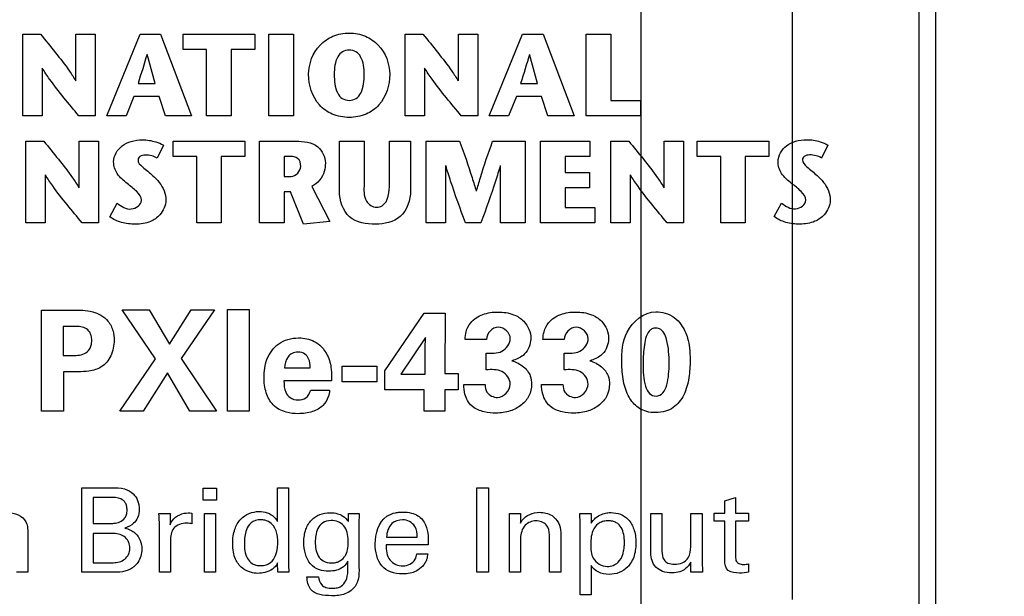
# Model space of a CAD drawing. Header units: inches. Extents: x 0 to 34, y 0 to 22.
# Tile 10 of 23: x 12.178 to 13.35, y 14.16 to 14.846. Entities that reach past the tile are written whole.
import ezdxf

# ---------------------------------------------------------------- set-up
doc = ezdxf.new("R2010")
doc.units = ezdxf.units.IN
doc.header["$LTSCALE"] = 1.87
doc.header["$MEASUREMENT"] = 0
doc.layers.get('0').update_dxf_attribs({"linetype": 'CONTINUOUS'})
doc.layers.add('DIMENSIONS', color=7, linetype='CONTINUOUS')
doc.styles.get("Standard").update_dxf_attribs({"font": 'txt', "width": 0.8})
doc.dimstyles.new('DIMSTYLE_2', dxfattribs={"dimtxt": 0.125, "dimasz": 0.18, "dimexe": 0.18, "dimexo": 0.0625, "dimgap": 0.09, "dimtad": 0, "dimtih": 1, "dimtoh": 1, "dimdec": 3, "dimlfac": 0.5, "dimzin": 4, "dimdsep": 46, "dimtxsty": 'STANDARD', "dimblk": '_FILLED', "dimblk1": '_FILLED', "dimblk2": '_FILLED', "dimcen": 0.09, "dimadec": 0, "dimazin": 0, "dimtp": 0.01, "dimtm": 0.01, "dimtfac": 1, "dimtdec": 3, "dimtofl": 0, "dimtmove": 0, "dimatfit": 3, "dimldrblk": '_FILLED', "dimfxl": 1, "dimtolj": 1, "dimtzin": 4, "dimarcsym": 0})

# ---------------------------------------------------------------- blocks, each defined once
blk = doc.blocks.new('*D4')
at = {"layer": 'DIMENSIONS', "color": 2, "linetype": 'CONTINUOUS'}
blk.add_line((13.377, 15.639), (13.9554, 15.639), dxfattribs=at)
at = {"layer": 'DIMENSIONS', "color": 2, "linetype": 'CONTINUOUS', "insert": (14.0179, 15.7015), "char_height": 0.125, "width": 1.425, "attachment_point": 1, "line_spacing_factor": 0.9}
blk.add_mtext('4.942{\\Ftxt.shx;\\W1.000000;\\H0.125000; }[125.53]', dxfattribs=at)
blk = doc.blocks.new('_FILLED')
at = {"color": 0, "linetype": 'BYBLOCK'}
blk.add_solid([(0, 0), (-1, 0.1736), (-1, -0.1736)], dxfattribs=at)
blk = doc.blocks.new('*D19')
at = {"layer": 'DIMENSIONS', "color": 2, "linetype": 'CONTINUOUS'}
blk.add_line((13.0544, 15.395), (13.9554, 15.395), dxfattribs=at)
at = {"layer": 'DIMENSIONS', "color": 2, "linetype": 'CONTINUOUS', "insert": (14.0179, 15.4575), "char_height": 0.125, "width": 1.425, "attachment_point": 1, "line_spacing_factor": 0.9}
blk.add_mtext('4.820{\\Ftxt.shx;\\W1.000000;\\H0.125000; }[122.43]', dxfattribs=at)
blk = doc.blocks.new('*D25')
at = {"layer": 'DIMENSIONS', "color": 2, "linetype": 'CONTINUOUS'}
blk.add_line((12.9179, 14.1495), (12.9179, 16.34), dxfattribs=at)
at = {"layer": 'DIMENSIONS', "color": 2, "linetype": 'CONTINUOUS', "insert": (12.8554, 16.4025), "char_height": 0.125, "width": 1.325, "attachment_point": 1, "rotation": 90, "line_spacing_factor": 0.9}
blk.add_mtext('2X .319{\\Ftxt.shx;\\W1.000000;\\H0.125000; }[8.1]', dxfattribs=at)
blk = doc.blocks.new('*D26')
at = {"layer": 'DIMENSIONS', "color": 2, "linetype": 'CONTINUOUS'}
blk.add_line((13.0979, 14.1565), (13.0979, 16.34), dxfattribs=at)
at = {"layer": 'DIMENSIONS', "color": 2, "linetype": 'CONTINUOUS', "insert": (13.0354, 16.4025), "char_height": 0.125, "width": 1.525, "attachment_point": 1, "rotation": 90, "line_spacing_factor": 0.9}
blk.add_mtext('2X .409{\\Ftxt.shx;\\W1.000000;\\H0.125000; }[10.39]', dxfattribs=at)

msp = doc.modelspace()

# ---------------------------------------------------------------- linework, layer by layer
at = {"color": 7, "linetype": 'CONTINUOUS'}
for p, q in [((13.2679, 15.639), (13.2679, 5.511)), ((13.2479, 15.579), (13.2479, 5.571))]:
    msp.add_line(p, q, dxfattribs=at)
at = {"color": 40, "linetype": 'CONTINUOUS'}
for p, q in [((13.248, 15.579), (13.248, 5.571)), ((12.1821, 14.7315), (12.1821, 14.8285)), ((12.1821, 14.8285), (12.2033, 14.8285)), ((12.2454, 14.7729), (12.2454, 14.8285)), ((12.2454, 14.8285), (12.2684, 14.8285)), ((12.2684, 14.8285), (12.2684, 14.7315)), ((12.2821, 14.7315), (12.3216, 14.8285)), ((12.3216, 14.8285), (12.3461, 14.8285)), ((12.3461, 14.8285), (12.383, 14.7315)), ((12.3729, 14.8103), (12.3729, 14.8285)), ((12.3729, 14.8285), (12.4581, 14.8285)), ((12.4581, 14.8285), (12.4581, 14.8103)), ((12.4748, 14.7315), (12.4748, 14.8285)), ((12.4748, 14.8285), (12.5041, 14.8285)), ((12.5041, 14.8285), (12.5041, 14.7315)), ((12.637, 14.7315), (12.637, 14.8285)), ((12.637, 14.8285), (12.6582, 14.8285)), ((12.7003, 14.7729), (12.7003, 14.8285)), ((12.7003, 14.8285), (12.7233, 14.8285)), ((12.7233, 14.8285), (12.7233, 14.7315)), ((12.7371, 14.7315), (12.7766, 14.8285)), ((12.7766, 14.8285), (12.8011, 14.8285)), ((12.8011, 14.8285), (12.838, 14.7315)), ((12.8522, 14.7315), (12.8522, 14.8285)), ((12.8522, 14.8285), (12.8815, 14.8285)), ((12.8815, 14.8285), (12.8815, 14.7496)), ((12.4008, 14.8103), (12.3729, 14.8103)), ((12.4008, 14.7315), (12.4008, 14.8103)), ((12.4301, 14.8103), (12.4301, 14.7315)), ((12.4581, 14.8103), (12.4301, 14.8103)), ((12.205, 14.7883), (12.205, 14.7315)), ((12.66, 14.7883), (12.66, 14.7315)), ((12.3192, 14.77), (12.3396, 14.77)), ((12.7743, 14.77), (12.7946, 14.77)), ((12.3143, 14.7546), (12.305, 14.7315)), ((12.3443, 14.7546), (12.3143, 14.7546)), ((12.352, 14.7315), (12.3443, 14.7546)), ((12.7693, 14.7546), (12.76, 14.7315)), ((12.7993, 14.7546), (12.7693, 14.7546)), ((12.8069, 14.7315), (12.7993, 14.7546)), ((12.8815, 14.7496), (12.917, 14.7496)), ((12.917, 14.7496), (12.917, 14.7315)), ((12.205, 14.7315), (12.1821, 14.7315)), ((12.2684, 14.7315), (12.2488, 14.7315)), ((12.305, 14.7315), (12.2821, 14.7315)), ((12.383, 14.7315), (12.352, 14.7315)), ((12.4301, 14.7315), (12.4008, 14.7315)), ((12.5041, 14.7315), (12.4748, 14.7315)), ((12.66, 14.7315), (12.637, 14.7315)), ((12.7233, 14.7315), (12.7038, 14.7315)), ((12.76, 14.7315), (12.7371, 14.7315)), ((12.838, 14.7315), (12.8069, 14.7315)), ((12.917, 14.7315), (12.8522, 14.7315)), ((12.1858, 14.6044), (12.1858, 14.7014)), ((12.1858, 14.7014), (12.2071, 14.7014)), ((12.2492, 14.6458), (12.2492, 14.7014)), ((12.2492, 14.7014), (12.2722, 14.7014)), ((12.2722, 14.7014), (12.2722, 14.6044)), ((12.361, 14.6833), (12.361, 14.7014)), ((12.361, 14.7014), (12.4463, 14.7014)), ((12.4463, 14.7014), (12.4463, 14.6833)), ((12.4637, 14.6044), (12.4637, 14.7014)), ((12.4637, 14.7014), (12.5069, 14.7014)), ((12.5588, 14.642), (12.5588, 14.7013)), ((12.5588, 14.7013), (12.5881, 14.7013)), ((12.5881, 14.7013), (12.5881, 14.6505)), ((12.6183, 14.651), (12.6183, 14.7013)), ((12.6183, 14.7013), (12.6435, 14.7013)), ((12.6435, 14.7013), (12.6435, 14.6427)), ((12.6621, 14.6044), (12.6621, 14.7014)), ((12.6621, 14.7014), (12.7017, 14.7014)), ((12.741, 14.7014), (12.7798, 14.7014)), ((12.7798, 14.7014), (12.7798, 14.6044)), ((12.7979, 14.6044), (12.7979, 14.7014)), ((12.7979, 14.7014), (12.8568, 14.7014)), ((12.8568, 14.7014), (12.8568, 14.6833)), ((12.8817, 14.6044), (12.8817, 14.7014)), ((12.8817, 14.7014), (12.903, 14.7014)), ((12.9451, 14.6458), (12.9451, 14.7014)), ((12.9451, 14.7014), (12.9681, 14.7014)), ((12.9681, 14.7014), (12.9681, 14.6044)), ((12.9844, 14.6833), (12.9844, 14.7014)), ((12.9844, 14.7014), (13.0696, 14.7014)), ((13.0696, 14.7014), (13.0696, 14.6833)), ((12.3495, 14.6965), (12.342, 14.6812)), ((13.1399, 14.6966), (13.1324, 14.6813)), ((12.3891, 14.6833), (12.361, 14.6833)), ((12.3891, 14.6044), (12.3891, 14.6833)), ((12.4183, 14.6833), (12.4183, 14.6044)), ((12.4463, 14.6833), (12.4183, 14.6833)), ((12.493, 14.6833), (12.493, 14.6594)), ((12.5007, 14.6833), (12.493, 14.6833)), ((12.8272, 14.6833), (12.8272, 14.6641)), ((12.8568, 14.6833), (12.8272, 14.6833)), ((13.0124, 14.6833), (12.9844, 14.6833)), ((13.0124, 14.6044), (13.0124, 14.6833)), ((13.0416, 14.6833), (13.0416, 14.6044)), ((13.0696, 14.6833), (13.0416, 14.6833)), ((12.6851, 14.6723), (12.6851, 14.6044)), ((12.7506, 14.6044), (12.7506, 14.6723)), ((12.2088, 14.6612), (12.2088, 14.6044)), ((12.493, 14.6594), (12.5013, 14.6594)), ((12.8272, 14.6641), (12.8561, 14.6641)), ((12.8561, 14.6641), (12.8561, 14.646)), ((12.9048, 14.6612), (12.9048, 14.6044)), ((12.5258, 14.6475), (12.5473, 14.6059)), ((12.8272, 14.646), (12.8272, 14.6226)), ((12.8561, 14.646), (12.8272, 14.646)), ((12.493, 14.6411), (12.493, 14.6044)), ((12.5005, 14.6411), (12.493, 14.6411)), ((12.5159, 14.6028), (12.5005, 14.6411)), ((12.2857, 14.6115), (12.2945, 14.6276)), ((12.8272, 14.6226), (12.8627, 14.6226)), ((12.8627, 14.6226), (12.8627, 14.6044)), ((13.076, 14.6116), (13.0849, 14.6277)), ((12.2088, 14.6044), (12.1858, 14.6044)), ((12.2722, 14.6044), (12.2526, 14.6044)), ((12.4183, 14.6044), (12.3891, 14.6044)), ((12.493, 14.6044), (12.4637, 14.6044)), ((12.5473, 14.6059), (12.5159, 14.6028)), ((12.6851, 14.6044), (12.6621, 14.6044)), ((12.7272, 14.6044), (12.7087, 14.6044)), ((12.7798, 14.6044), (12.7506, 14.6044)), ((12.8627, 14.6044), (12.7979, 14.6044)), ((12.9048, 14.6044), (12.8817, 14.6044)), ((12.9681, 14.6044), (12.9485, 14.6044)), ((13.0416, 14.6044), (13.0124, 14.6044)), ((12.4258, 14.3804), (12.4258, 14.5012)), ((12.4258, 14.5012), (12.4516, 14.5012)), ((12.4516, 14.5012), (12.4516, 14.3804)), ((12.2045, 14.3804), (12.2045, 14.5005)), ((12.2045, 14.5005), (12.2416, 14.5005)), ((12.34, 14.4427), (12.3005, 14.5009)), ((12.3005, 14.5009), (12.3323, 14.5009)), ((12.3323, 14.5009), (12.3566, 14.4599)), ((12.3566, 14.4599), (12.3826, 14.5009)), ((12.4103, 14.5009), (12.3706, 14.4429)), ((12.3826, 14.5009), (12.4103, 14.5009)), ((12.613, 14.4282), (12.6596, 14.4967)), ((12.6596, 14.4967), (12.6845, 14.4967)), ((12.6845, 14.4967), (12.6843, 14.4249)), ((12.23, 14.481), (12.23, 14.4464)), ((12.243, 14.481), (12.23, 14.481)), ((12.6613, 14.4679), (12.6317, 14.4244)), ((12.661, 14.455), (12.6613, 14.4679)), ((12.661, 14.4244), (12.661, 14.455)), ((12.7337, 14.4657), (12.7082, 14.4657)), ((12.8263, 14.4657), (12.8008, 14.4657)), ((12.23, 14.4464), (12.2403, 14.4464)), ((12.2977, 14.3804), (12.34, 14.4427)), ((12.3706, 14.4429), (12.4126, 14.3804)), ((12.7333, 14.4296), (12.7333, 14.4491)), ((12.826, 14.4296), (12.826, 14.4491)), ((12.4936, 14.4317), (12.5241, 14.4317)), ((12.5622, 14.4151), (12.5622, 14.4339)), ((12.5622, 14.4339), (12.6035, 14.4339)), ((12.6035, 14.4339), (12.6035, 14.4151)), ((12.2306, 14.4272), (12.2306, 14.3804)), ((12.2481, 14.4272), (12.2306, 14.4272)), ((12.3541, 14.4257), (12.3253, 14.3804)), ((12.3809, 14.3804), (12.3541, 14.4257)), ((12.613, 14.4057), (12.613, 14.4282)), ((12.6317, 14.4244), (12.661, 14.4244)), ((12.6843, 14.4249), (12.7001, 14.4249)), ((12.7001, 14.4249), (12.7001, 14.4057)), ((12.5493, 14.4162), (12.4928, 14.4162)), ((12.6035, 14.4151), (12.5622, 14.4151)), ((12.7067, 14.4121), (12.732, 14.4121)), ((12.7993, 14.4121), (12.8246, 14.4121)), ((12.5246, 14.4054), (12.5471, 14.4054)), ((12.6596, 14.4057), (12.613, 14.4057)), ((12.6596, 14.3804), (12.6596, 14.4057)), ((12.6843, 14.4057), (12.6843, 14.3804)), ((12.7001, 14.4057), (12.6843, 14.4057)), ((12.2306, 14.3804), (12.2045, 14.3804)), ((12.3253, 14.3804), (12.2977, 14.3804)), ((12.4126, 14.3804), (12.3809, 14.3804)), ((12.4516, 14.3804), (12.4258, 14.3804)), ((12.6843, 14.3804), (12.6596, 14.3804)), ((12.2524, 14.1888), (12.2524, 14.2892)), ((12.2524, 14.2892), (12.2882, 14.2892)), ((12.3968, 14.2746), (12.3968, 14.2889)), ((12.3968, 14.2889), (12.4125, 14.2889)), ((12.4125, 14.2889), (12.4125, 14.2746)), ((12.4851, 14.2491), (12.4851, 14.289)), ((12.4851, 14.289), (12.4981, 14.289)), ((12.4981, 14.289), (12.4981, 14.1999)), ((12.7222, 14.1888), (12.7222, 14.2892)), ((12.7222, 14.2892), (12.7361, 14.2892)), ((12.7361, 14.2892), (12.7361, 14.1888)), ((12.2659, 14.2778), (12.2659, 14.2468)), ((12.2859, 14.2778), (12.2659, 14.2778)), ((12.4125, 14.2746), (12.3968, 14.2746)), ((13.0171, 14.2735), (13.03, 14.2776)), ((13.0171, 14.2589), (13.0171, 14.2735)), ((13.03, 14.2776), (13.03, 14.2589)), ((12.344, 14.2586), (12.3573, 14.2586)), ((12.3573, 14.2586), (12.3575, 14.2451)), ((12.3832, 14.2591), (12.3832, 14.2464)), ((12.3982, 14.1888), (12.3982, 14.2586)), ((12.3982, 14.2586), (12.4113, 14.2586)), ((12.4113, 14.2586), (12.4113, 14.1888)), ((12.5695, 14.249), (12.5696, 14.2586)), ((12.5696, 14.2586), (12.5823, 14.2586)), ((12.5823, 14.2586), (12.582, 14.2459)), ((12.7613, 14.2505), (12.7611, 14.2586)), ((12.7611, 14.2586), (12.7742, 14.2586)), ((12.7742, 14.2586), (12.7743, 14.2473)), ((12.8449, 14.2586), (12.8581, 14.2586)), ((12.8453, 14.2472), (12.8449, 14.2586)), ((12.8581, 14.2586), (12.8584, 14.2471)), ((12.9292, 14.2117), (12.9292, 14.2586)), ((12.9292, 14.2586), (12.9425, 14.2586)), ((12.9425, 14.2586), (12.9425, 14.2137)), ((12.9767, 14.2191), (12.9767, 14.2586)), ((12.9767, 14.2586), (12.9902, 14.2586)), ((12.9902, 14.2586), (12.9902, 14.2019)), ((13.0047, 14.2493), (13.0047, 14.2589)), ((13.0047, 14.2589), (13.0171, 14.2589)), ((13.03, 14.2589), (13.0456, 14.2589)), ((13.0456, 14.2589), (13.0456, 14.2493)), ((12.2659, 14.2468), (12.2853, 14.2468)), ((12.3447, 14.1888), (12.3447, 14.2444)), ((12.582, 14.2459), (12.5819, 14.2023)), ((12.7613, 14.1888), (12.7613, 14.2505)), ((12.8453, 14.162), (12.8453, 14.2472)), ((13.0171, 14.2493), (13.0047, 14.2493)), ((13.0171, 14.2027), (13.0171, 14.2493)), ((13.03, 14.2493), (13.03, 14.2074)), ((13.0456, 14.2493), (13.03, 14.2493)), ((12.1881, 14.2324), (12.1881, 14.1888)), ((12.2659, 14.2348), (12.2659, 14.2001)), ((12.2902, 14.2348), (12.2659, 14.2348)), ((12.8087, 14.1888), (12.8087, 14.2332)), ((12.822, 14.2362), (12.822, 14.1888)), ((12.3579, 14.2259), (12.3579, 14.1888)), ((12.6645, 14.2213), (12.6143, 14.2213)), ((12.6149, 14.2305), (12.6512, 14.2305)), ((12.7743, 14.229), (12.7743, 14.1888)), ((12.6508, 14.2106), (12.6638, 14.2106)), ((12.2659, 14.2001), (12.2896, 14.2001)), ((12.4856, 14.1888), (12.4853, 14.1999)), ((12.8582, 14.1966), (12.8582, 14.162)), ((12.977, 14.1888), (12.9767, 14.2008)), ((12.9902, 14.2019), (12.9906, 14.1888)), ((13.0456, 14.1988), (13.0456, 14.1887)), ((12.1881, 14.1888), (12.1748, 14.1888)), ((12.2889, 14.1888), (12.2524, 14.1888)), ((12.3579, 14.1888), (12.3447, 14.1888)), ((12.4113, 14.1888), (12.3982, 14.1888)), ((12.4987, 14.1888), (12.4856, 14.1888)), ((12.7361, 14.1888), (12.7222, 14.1888)), ((12.7743, 14.1888), (12.7613, 14.1888)), ((12.822, 14.1888), (12.8087, 14.1888)), ((12.9906, 14.1888), (12.977, 14.1888)), ((12.5202, 14.1834), (12.5341, 14.1834)), ((12.8582, 14.162), (12.8453, 14.162))]:
    msp.add_line(p, q, dxfattribs=at)
for points, knots in [([(12.5222, 14.7809), (12.5222, 14.7933), (12.5296, 14.813), (12.551, 14.8274), (12.5704, 14.8312), (12.5899, 14.8274), (12.6112, 14.813), (12.6186, 14.7933), (12.6186, 14.7809)], [0, 0, 0, 0, 0.247091, 0.369899, 0.500264, 0.630374, 0.752993, 1, 1, 1, 1]), ([(12.2033, 14.8285), (12.215, 14.8141), (12.2299, 14.7963), (12.243, 14.777), (12.2451, 14.7729)], [0, 0, 0, 0, 0.798903, 1, 1, 1, 1]), ([(12.6582, 14.8285), (12.6699, 14.8141), (12.6848, 14.7963), (12.6978, 14.777), (12.7, 14.7729)], [0, 0, 0, 0, 0.799051, 1, 1, 1, 1]), ([(12.5882, 14.7809), (12.5882, 14.788), (12.5875, 14.7984), (12.5789, 14.8084), (12.5704, 14.8104), (12.562, 14.8084), (12.5534, 14.7984), (12.5527, 14.788), (12.5527, 14.7809)], [0, 0, 0, 0, 0.282622, 0.389723, 0.5, 0.610277, 0.717378, 1, 1, 1, 1]), ([(12.2488, 14.7315), (12.237, 14.7458), (12.2215, 14.764), (12.208, 14.7837), (12.2053, 14.7883)], [0, 0, 0, 0, 0.779618, 1, 1, 1, 1]), ([(12.7038, 14.7315), (12.6919, 14.7458), (12.6764, 14.764), (12.6629, 14.7837), (12.6602, 14.7883)], [0, 0, 0, 0, 0.779891, 1, 1, 1, 1]), ([(12.6186, 14.7809), (12.6186, 14.768), (12.6124, 14.7474), (12.5905, 14.7319), (12.5704, 14.7284), (12.5503, 14.7319), (12.5284, 14.7474), (12.5222, 14.768), (12.5222, 14.7809)], [0, 0, 0, 0, 0.248596, 0.368282, 0.499749, 0.631463, 0.751331, 1, 1, 1, 1]), ([(12.5527, 14.7809), (12.5527, 14.7733), (12.5532, 14.7623), (12.5617, 14.7513), (12.5704, 14.7491), (12.5792, 14.7513), (12.5877, 14.7623), (12.5882, 14.7733), (12.5882, 14.7809)], [0, 0, 0, 0, 0.286106, 0.392037, 0.500212, 0.607831, 0.713804, 1, 1, 1, 1]), ([(12.2071, 14.7014), (12.2187, 14.687), (12.2337, 14.6692), (12.2467, 14.65), (12.2489, 14.6458)], [0, 0, 0, 0, 0.798747, 1, 1, 1, 1]), ([(12.2902, 14.6769), (12.2902, 14.684), (12.297, 14.6954), (12.3114, 14.7017), (12.3253, 14.7037), (12.3384, 14.7015), (12.3467, 14.6983), (12.3495, 14.6965)], [0, 0, 0, 0, 0.293211, 0.458617, 0.639361, 0.861804, 1, 1, 1, 1]), ([(12.5069, 14.7014), (12.5159, 14.7014), (12.5339, 14.6995), (12.5421, 14.6825), (12.5421, 14.6755)], [0, 0, 0, 0, 0.563822, 1, 1, 1, 1]), ([(12.7017, 14.7014), (12.7069, 14.687), (12.7139, 14.6672), (12.72, 14.6471), (12.7216, 14.6417)], [0, 0, 0, 0, 0.72912, 1, 1, 1, 1]), ([(12.7218, 14.6417), (12.7233, 14.6471), (12.7291, 14.6672), (12.736, 14.687), (12.741, 14.7014)], [0, 0, 0, 0, 0.270761, 1, 1, 1, 1]), ([(12.903, 14.7014), (12.9147, 14.687), (12.9296, 14.6693), (12.9427, 14.65), (12.9448, 14.6458)], [0, 0, 0, 0, 0.798839, 1, 1, 1, 1]), ([(13.0806, 14.677), (13.0806, 14.6842), (13.0874, 14.6955), (13.1017, 14.7019), (13.1156, 14.7039), (13.1287, 14.7016), (13.137, 14.6984), (13.1399, 14.6966)], [0, 0, 0, 0, 0.293121, 0.458167, 0.638056, 0.861093, 1, 1, 1, 1]), ([(12.3234, 14.6309), (12.3234, 14.6349), (12.3171, 14.6428), (12.3059, 14.6512), (12.2936, 14.6613), (12.2902, 14.672), (12.2902, 14.6769)], [0, 0, 0, 0, 0.204401, 0.459912, 0.747274, 1, 1, 1, 1]), ([(12.342, 14.6812), (12.34, 14.6824), (12.3353, 14.6843), (12.3283, 14.6851), (12.3214, 14.6843), (12.3176, 14.6771), (12.3266, 14.6687), (12.3329, 14.664), (12.3368, 14.6603)], [0, 0, 0, 0, 0.13613, 0.285775, 0.413112, 0.503128, 0.688029, 1, 1, 1, 1]), ([(12.5129, 14.6714), (12.5129, 14.6748), (12.5107, 14.6821), (12.5036, 14.6833), (12.5007, 14.6833)], [0, 0, 0, 0, 0.538917, 1, 1, 1, 1]), ([(13.1137, 14.631), (13.1137, 14.635), (13.1075, 14.6429), (13.0963, 14.6513), (13.0839, 14.6614), (13.0806, 14.6721), (13.0806, 14.677)], [0, 0, 0, 0, 0.204182, 0.459488, 0.74719, 1, 1, 1, 1]), ([(13.1324, 14.6813), (13.1304, 14.6826), (13.1256, 14.6844), (13.1186, 14.6853), (13.1117, 14.6844), (13.108, 14.6772), (13.1169, 14.6688), (13.1232, 14.6641), (13.1271, 14.6604)], [0, 0, 0, 0, 0.135922, 0.285249, 0.413419, 0.503952, 0.688481, 1, 1, 1, 1]), ([(12.5421, 14.6755), (12.5421, 14.6721), (12.5411, 14.6609), (12.5328, 14.651), (12.5258, 14.6475)], [0, 0, 0, 0, 0.300977, 1, 1, 1, 1]), ([(12.7087, 14.6044), (12.7026, 14.6208), (12.6944, 14.6433), (12.6872, 14.6662), (12.6854, 14.6723)], [0, 0, 0, 0, 0.732602, 1, 1, 1, 1]), ([(12.7502, 14.6723), (12.7484, 14.6662), (12.7414, 14.6433), (12.7332, 14.6208), (12.7272, 14.6044)], [0, 0, 0, 0, 0.267419, 1, 1, 1, 1]), ([(12.2526, 14.6044), (12.2408, 14.6187), (12.2252, 14.6369), (12.2117, 14.6567), (12.2091, 14.6612)], [0, 0, 0, 0, 0.780069, 1, 1, 1, 1]), ([(12.3368, 14.6603), (12.3395, 14.6578), (12.3476, 14.65), (12.3523, 14.6387), (12.3523, 14.6312)], [0, 0, 0, 0, 0.330973, 1, 1, 1, 1]), ([(12.9485, 14.6044), (12.9367, 14.6187), (12.9212, 14.6369), (12.9077, 14.6567), (12.905, 14.6612)], [0, 0, 0, 0, 0.779637, 1, 1, 1, 1]), ([(13.1271, 14.6604), (13.1298, 14.6579), (13.1379, 14.6502), (13.1426, 14.6388), (13.1426, 14.6313)], [0, 0, 0, 0, 0.330991, 1, 1, 1, 1]), ([(12.6017, 14.6026), (12.591, 14.6026), (12.5665, 14.6064), (12.5588, 14.631), (12.5588, 14.642)], [0, 0, 0, 0, 0.492924, 1, 1, 1, 1]), ([(12.5881, 14.6505), (12.5881, 14.6437), (12.5865, 14.6308), (12.5983, 14.6228), (12.603, 14.6228)], [0, 0, 0, 0, 0.592787, 1, 1, 1, 1]), ([(12.6435, 14.6427), (12.6435, 14.6315), (12.6355, 14.6077), (12.6119, 14.6026), (12.6017, 14.6026)], [0, 0, 0, 0, 0.521489, 1, 1, 1, 1]), ([(12.603, 14.6228), (12.6053, 14.6228), (12.6172, 14.6263), (12.6183, 14.6417), (12.6183, 14.651)], [0, 0, 0, 0, 0.195109, 1, 1, 1, 1]), ([(12.3523, 14.6312), (12.3523, 14.6249), (12.3474, 14.6139), (12.3331, 14.6041), (12.3166, 14.6019), (12.2998, 14.6038), (12.2897, 14.6083), (12.2857, 14.6115)], [0, 0, 0, 0, 0.228242, 0.391678, 0.611699, 0.81364, 1, 1, 1, 1]), ([(12.2945, 14.6276), (12.2993, 14.6239), (12.3095, 14.6166), (12.3234, 14.6256), (12.3234, 14.6309)], [0, 0, 0, 0, 0.531583, 1, 1, 1, 1]), ([(13.1426, 14.6313), (13.1426, 14.625), (13.1377, 14.614), (13.1234, 14.6043), (13.1069, 14.602), (13.0902, 14.6039), (13.08, 14.6084), (13.076, 14.6116)], [0, 0, 0, 0, 0.22825, 0.391569, 0.611317, 0.81342, 1, 1, 1, 1]), ([(13.0849, 14.6277), (13.0896, 14.6241), (13.0998, 14.6168), (13.1137, 14.6257), (13.1137, 14.631)], [0, 0, 0, 0, 0.532132, 1, 1, 1, 1]), ([(12.2416, 14.5005), (12.2496, 14.5005), (12.2612, 14.5004), (12.2755, 14.495), (12.2846, 14.4873), (12.29, 14.4765), (12.2914, 14.462), (12.2885, 14.446), (12.2769, 14.4318), (12.2617, 14.4275), (12.2524, 14.4272), (12.2481, 14.4272)], [0, 0, 0, 0, 0.177128, 0.256296, 0.337932, 0.436843, 0.517089, 0.661573, 0.789969, 0.904955, 1, 1, 1, 1]), ([(12.7082, 14.4657), (12.7084, 14.4688), (12.7092, 14.4758), (12.7139, 14.485), (12.7213, 14.4916), (12.7294, 14.4956), (12.7382, 14.4978), (12.7505, 14.4986), (12.765, 14.4967), (12.7811, 14.4866), (12.787, 14.4733), (12.7864, 14.4648), (12.7863, 14.4639)], [0, 0, 0, 0, 0.079851, 0.183073, 0.259919, 0.336464, 0.414797, 0.494731, 0.658883, 0.784259, 0.977578, 1, 1, 1, 1]), ([(12.8008, 14.4657), (12.8011, 14.4688), (12.8018, 14.4758), (12.8065, 14.485), (12.814, 14.4916), (12.822, 14.4956), (12.8308, 14.4978), (12.8432, 14.4986), (12.8576, 14.4967), (12.8737, 14.4866), (12.8796, 14.4733), (12.879, 14.4648), (12.8789, 14.4639)], [0, 0, 0, 0, 0.079835, 0.183062, 0.2599, 0.336442, 0.414776, 0.494713, 0.65887, 0.784251, 0.977577, 1, 1, 1, 1]), ([(12.8947, 14.4382), (12.8947, 14.4504), (12.8957, 14.4772), (12.9212, 14.4984), (12.9351, 14.4984)], [0, 0, 0, 0, 0.464652, 1, 1, 1, 1]), ([(12.9351, 14.4984), (12.9388, 14.4984), (12.9505, 14.497), (12.9611, 14.4896), (12.9654, 14.483)], [0, 0, 0, 0, 0.31885, 1, 1, 1, 1]), ([(12.2403, 14.4464), (12.2427, 14.4464), (12.2478, 14.4465), (12.2557, 14.4481), (12.2614, 14.4529), (12.2638, 14.459), (12.2643, 14.4645), (12.2638, 14.4698), (12.2617, 14.4752), (12.2566, 14.4795), (12.2496, 14.481), (12.2451, 14.481), (12.243, 14.481)], [0, 0, 0, 0, 0.110867, 0.234141, 0.360853, 0.436103, 0.529305, 0.612363, 0.679428, 0.792311, 0.90189, 1, 1, 1, 1]), ([(12.7621, 14.4664), (12.7621, 14.473), (12.7475, 14.4876), (12.7337, 14.4725), (12.7337, 14.4657)], [0, 0, 0, 0, 0.495818, 1, 1, 1, 1]), ([(12.8548, 14.4664), (12.8548, 14.473), (12.8401, 14.4876), (12.8263, 14.4725), (12.8263, 14.4657)], [0, 0, 0, 0, 0.495573, 1, 1, 1, 1]), ([(12.9654, 14.483), (12.9688, 14.4781), (12.973, 14.4691), (12.9756, 14.4546), (12.9763, 14.4388), (12.9751, 14.4199), (12.97, 14.3997), (12.9592, 14.3854), (12.9463, 14.3795), (12.9353, 14.3782), (12.9247, 14.3793), (12.9134, 14.3841), (12.9074, 14.3907), (12.9044, 14.3954)], [0, 0, 0, 0, 0.108249, 0.178586, 0.267171, 0.396235, 0.524493, 0.644109, 0.707159, 0.779749, 0.842863, 0.899597, 1, 1, 1, 1]), ([(12.948, 14.4655), (12.9474, 14.4683), (12.9458, 14.4728), (12.9412, 14.4779), (12.9357, 14.4795), (12.9306, 14.4784), (12.9263, 14.4749), (12.9246, 14.4713), (12.9238, 14.469)], [0, 0, 0, 0, 0.235798, 0.385675, 0.551332, 0.683348, 0.800615, 1, 1, 1, 1]), ([(12.5096, 14.3773), (12.5049, 14.3773), (12.4942, 14.3784), (12.479, 14.3862), (12.4704, 14.4025), (12.4684, 14.4215), (12.4709, 14.4429), (12.4828, 14.4594), (12.4976, 14.4662), (12.5059, 14.4674), (12.5103, 14.4674)], [0, 0, 0, 0, 0.10447, 0.23379, 0.354745, 0.490823, 0.648566, 0.817952, 0.9054, 1, 1, 1, 1]), ([(12.5103, 14.4674), (12.5167, 14.4674), (12.5268, 14.4653), (12.5382, 14.457), (12.5443, 14.448), (12.5477, 14.4387), (12.5495, 14.4283), (12.5495, 14.4208), (12.5493, 14.4162)], [0, 0, 0, 0, 0.261107, 0.405497, 0.568847, 0.695396, 0.812332, 1, 1, 1, 1]), ([(12.7333, 14.4491), (12.7396, 14.4492), (12.7527, 14.448), (12.7621, 14.4604), (12.7621, 14.4664)], [0, 0, 0, 0, 0.514724, 1, 1, 1, 1]), ([(12.826, 14.4491), (12.8323, 14.4492), (12.8453, 14.448), (12.8548, 14.4604), (12.8548, 14.4664)], [0, 0, 0, 0, 0.514746, 1, 1, 1, 1]), ([(12.9238, 14.469), (12.9228, 14.4659), (12.9206, 14.4551), (12.92, 14.4442), (12.92, 14.4366)], [0, 0, 0, 0, 0.302416, 1, 1, 1, 1]), ([(12.7863, 14.4639), (12.7855, 14.4573), (12.7797, 14.446), (12.7688, 14.4416), (12.7641, 14.4402)], [0, 0, 0, 0, 0.570252, 1, 1, 1, 1]), ([(12.8789, 14.4639), (12.8782, 14.4573), (12.8724, 14.446), (12.8615, 14.4416), (12.8568, 14.4402)], [0, 0, 0, 0, 0.570252, 1, 1, 1, 1]), ([(12.5241, 14.4317), (12.5241, 14.4354), (12.5235, 14.4416), (12.5179, 14.4492), (12.51, 14.4511), (12.5025, 14.4497), (12.4954, 14.4434), (12.4939, 14.4363), (12.4936, 14.4317)], [0, 0, 0, 0, 0.204082, 0.335184, 0.495828, 0.628259, 0.746227, 1, 1, 1, 1]), ([(12.7779, 14.4331), (12.7814, 14.4302), (12.7863, 14.4235), (12.7882, 14.4109), (12.7853, 14.3981), (12.7757, 14.3867), (12.7618, 14.3795), (12.7461, 14.3773), (12.7308, 14.379), (12.7208, 14.3828), (12.7166, 14.3863), (12.7163, 14.3866)], [0, 0, 0, 0, 0.117342, 0.205211, 0.327801, 0.450255, 0.582869, 0.731314, 0.857205, 0.988394, 1, 1, 1, 1]), ([(12.8706, 14.4331), (12.874, 14.4302), (12.8789, 14.4235), (12.8808, 14.4109), (12.8779, 14.3981), (12.8684, 14.3867), (12.8544, 14.3795), (12.8388, 14.3773), (12.8234, 14.379), (12.8134, 14.3828), (12.8093, 14.3863), (12.809, 14.3866)], [0, 0, 0, 0, 0.117335, 0.205204, 0.327794, 0.450249, 0.582863, 0.731295, 0.857189, 0.988395, 1, 1, 1, 1]), ([(12.9044, 14.3954), (12.9041, 14.3958), (12.9003, 14.4021), (12.8958, 14.4165), (12.8947, 14.4307), (12.8947, 14.4382)], [0, 0, 0, 0, 0.037161, 0.493086, 1, 1, 1, 1]), ([(12.92, 14.4366), (12.92, 14.4276), (12.9204, 14.4153), (12.9265, 14.401), (12.9357, 14.3968), (12.945, 14.4017), (12.9503, 14.4164), (12.951, 14.4284), (12.951, 14.4369)], [0, 0, 0, 0, 0.297983, 0.40656, 0.499287, 0.598211, 0.716536, 1, 1, 1, 1]), ([(12.762, 14.4124), (12.762, 14.4184), (12.7529, 14.4312), (12.7396, 14.4296), (12.7333, 14.4296)], [0, 0, 0, 0, 0.485111, 1, 1, 1, 1]), ([(12.8546, 14.4124), (12.8546, 14.4184), (12.8456, 14.4312), (12.8323, 14.4296), (12.826, 14.4296)], [0, 0, 0, 0, 0.485104, 1, 1, 1, 1]), ([(12.4928, 14.4162), (12.4928, 14.4117), (12.4933, 14.4042), (12.5, 14.3951), (12.5095, 14.393), (12.5201, 14.3951), (12.5237, 14.4018), (12.5246, 14.4054)], [0, 0, 0, 0, 0.258714, 0.416385, 0.613952, 0.78815, 1, 1, 1, 1]), ([(12.7163, 14.3866), (12.7124, 14.3902), (12.7075, 14.3989), (12.7067, 14.4081), (12.7067, 14.4121)], [0, 0, 0, 0, 0.574264, 1, 1, 1, 1]), ([(12.732, 14.4121), (12.7321, 14.4089), (12.7334, 14.4006), (12.7423, 14.3966), (12.747, 14.3966)], [0, 0, 0, 0, 0.399993, 1, 1, 1, 1]), ([(12.809, 14.3866), (12.805, 14.3902), (12.8002, 14.3989), (12.7993, 14.4081), (12.7993, 14.4121)], [0, 0, 0, 0, 0.574246, 1, 1, 1, 1]), ([(12.8246, 14.4121), (12.8248, 14.4089), (12.8261, 14.4006), (12.8349, 14.3966), (12.8396, 14.3966)], [0, 0, 0, 0, 0.400005, 1, 1, 1, 1]), ([(12.5471, 14.4054), (12.5469, 14.4027), (12.5457, 14.396), (12.5394, 14.3857), (12.5261, 14.3784), (12.5154, 14.3773), (12.5096, 14.3773)], [0, 0, 0, 0, 0.156329, 0.390662, 0.668507, 1, 1, 1, 1]), ([(12.2882, 14.2892), (12.2932, 14.2892), (12.3024, 14.2892), (12.3134, 14.2831), (12.3185, 14.2756), (12.3203, 14.2693), (12.3209, 14.2623), (12.3197, 14.2541), (12.3136, 14.2455), (12.3074, 14.2426), (12.3037, 14.2412)], [0, 0, 0, 0, 0.194063, 0.34987, 0.4685, 0.533664, 0.606066, 0.741672, 0.846569, 1, 1, 1, 1]), ([(12.2853, 14.2468), (12.2871, 14.2468), (12.2912, 14.2469), (12.2978, 14.2483), (12.3033, 14.2523), (12.3058, 14.2576), (12.3063, 14.2625), (12.3059, 14.2673), (12.304, 14.2724), (12.2974, 14.2778), (12.2903, 14.2778), (12.2859, 14.2778)], [0, 0, 0, 0, 0.089303, 0.210962, 0.34138, 0.415559, 0.505315, 0.590843, 0.659851, 0.776475, 1, 1, 1, 1]), ([(12.1411, 14.2483), (12.1433, 14.2519), (12.1504, 14.258), (12.1671, 14.2618), (12.1885, 14.2532), (12.1881, 14.2379), (12.1881, 14.2324)], [0, 0, 0, 0, 0.18732, 0.390563, 0.755984, 1, 1, 1, 1]), ([(12.3575, 14.2451), (12.3593, 14.2521), (12.3701, 14.2597), (12.3802, 14.2593), (12.3832, 14.2591)], [0, 0, 0, 0, 0.705308, 1, 1, 1, 1]), ([(12.4373, 14.2463), (12.4385, 14.2483), (12.4423, 14.2535), (12.4512, 14.2595), (12.4625, 14.2615), (12.4722, 14.2602), (12.4801, 14.2562), (12.4836, 14.2518), (12.4851, 14.2491)], [0, 0, 0, 0, 0.120611, 0.334391, 0.545738, 0.713898, 0.840107, 1, 1, 1, 1]), ([(12.5459, 14.19), (12.5422, 14.19), (12.5342, 14.1909), (12.5194, 14.2008), (12.5154, 14.2208), (12.5177, 14.2392), (12.5247, 14.2513), (12.5353, 14.2583), (12.5439, 14.2596), (12.5484, 14.2596), (12.5488, 14.2595)], [0, 0, 0, 0, 0.105587, 0.226511, 0.484197, 0.63411, 0.757048, 0.870355, 0.987629, 1, 1, 1, 1]), ([(12.5488, 14.2595), (12.5514, 14.2595), (12.5563, 14.2588), (12.5638, 14.2556), (12.5676, 14.2515), (12.5695, 14.249)], [0, 0, 0, 0, 0.322155, 0.606224, 1, 1, 1, 1]), ([(12.6152, 14.2553), (12.6183, 14.2574), (12.6235, 14.2594), (12.6301, 14.2603), (12.6364, 14.2605), (12.6439, 14.2598), (12.6543, 14.2556), (12.6622, 14.2458), (12.6646, 14.233), (12.6646, 14.225), (12.6645, 14.2213)], [0, 0, 0, 0, 0.147911, 0.210836, 0.259461, 0.394263, 0.502883, 0.685462, 0.857985, 1, 1, 1, 1]), ([(12.7743, 14.2473), (12.7749, 14.2484), (12.7792, 14.2561), (12.7892, 14.26), (12.7967, 14.26)], [0, 0, 0, 0, 0.142181, 1, 1, 1, 1]), ([(12.7967, 14.26), (12.8019, 14.26), (12.8153, 14.2576), (12.822, 14.2437), (12.822, 14.2362)], [0, 0, 0, 0, 0.408567, 1, 1, 1, 1]), ([(12.8584, 14.2471), (12.8611, 14.2517), (12.8674, 14.257), (12.8764, 14.2594), (12.8841, 14.26), (12.8934, 14.2584), (12.9035, 14.2516), (12.9089, 14.2419), (12.9111, 14.2322), (12.9117, 14.2235), (12.9111, 14.2148), (12.9091, 14.2066), (12.9067, 14.2017), (12.9052, 14.1994)], [0, 0, 0, 0, 0.152431, 0.215232, 0.264748, 0.370115, 0.477724, 0.601082, 0.675099, 0.76054, 0.846851, 0.922577, 1, 1, 1, 1]), ([(12.377, 14.2471), (12.3715, 14.2471), (12.359, 14.2434), (12.3579, 14.2311), (12.3579, 14.2259)], [0, 0, 0, 0, 0.515205, 1, 1, 1, 1]), ([(12.3832, 14.2464), (12.3824, 14.2467), (12.3803, 14.247), (12.3782, 14.2471), (12.377, 14.2471)], [0, 0, 0, 0, 0.404775, 1, 1, 1, 1]), ([(12.4853, 14.1999), (12.4847, 14.1987), (12.483, 14.1959), (12.4782, 14.1914), (12.4707, 14.1883), (12.4617, 14.187), (12.4523, 14.1884), (12.4421, 14.1934), (12.4353, 14.2027), (12.4323, 14.2131), (12.4316, 14.2225), (12.4322, 14.2318), (12.4341, 14.2397), (12.4362, 14.2443), (12.4373, 14.2463)], [0, 0, 0, 0, 0.039375, 0.093305, 0.187628, 0.267508, 0.350993, 0.457231, 0.586455, 0.667966, 0.767111, 0.856116, 0.934033, 1, 1, 1, 1]), ([(12.4802, 14.2441), (12.4786, 14.2462), (12.4753, 14.2488), (12.4699, 14.2508), (12.4628, 14.2517), (12.4532, 14.2489), (12.4465, 14.2374), (12.4457, 14.2286), (12.4457, 14.2233)], [0, 0, 0, 0, 0.139156, 0.221453, 0.314522, 0.526346, 0.711646, 1, 1, 1, 1]), ([(12.4855, 14.2247), (12.4855, 14.2269), (12.4852, 14.2337), (12.483, 14.2406), (12.4802, 14.2441)], [0, 0, 0, 0, 0.334065, 1, 1, 1, 1]), ([(12.5692, 14.2267), (12.5692, 14.2328), (12.5673, 14.2427), (12.5572, 14.2492), (12.5483, 14.2509), (12.5387, 14.2487), (12.5326, 14.241), (12.5304, 14.2328), (12.53, 14.2273), (12.53, 14.2247)], [0, 0, 0, 0, 0.258825, 0.371688, 0.493889, 0.640087, 0.76498, 0.889517, 1, 1, 1, 1]), ([(12.6339, 14.2511), (12.6295, 14.2511), (12.6185, 14.2477), (12.615, 14.2363), (12.6149, 14.2305)], [0, 0, 0, 0, 0.435877, 1, 1, 1, 1]), ([(12.6512, 14.2305), (12.6513, 14.2348), (12.6506, 14.2456), (12.6395, 14.2511), (12.6339, 14.2511)], [0, 0, 0, 0, 0.439189, 1, 1, 1, 1]), ([(12.8087, 14.2332), (12.8087, 14.2373), (12.8072, 14.2446), (12.7992, 14.249), (12.7903, 14.2507), (12.7773, 14.2457), (12.7743, 14.2345), (12.7743, 14.229)], [0, 0, 0, 0, 0.222428, 0.342862, 0.461932, 0.704122, 1, 1, 1, 1]), ([(12.8777, 14.25), (12.8757, 14.2499), (12.8717, 14.2493), (12.865, 14.246), (12.8598, 14.2385), (12.858, 14.2296), (12.8578, 14.224), (12.8578, 14.2216)], [0, 0, 0, 0, 0.153227, 0.302007, 0.567937, 0.818044, 1, 1, 1, 1]), ([(12.8774, 14.1957), (12.8798, 14.1957), (12.8854, 14.1965), (12.8937, 14.2027), (12.8967, 14.2119), (12.8977, 14.2194), (12.898, 14.226), (12.8974, 14.2335), (12.8947, 14.242), (12.8895, 14.2475), (12.8837, 14.2496), (12.8801, 14.25), (12.878, 14.25), (12.8777, 14.25)], [0, 0, 0, 0, 0.09178, 0.217642, 0.380857, 0.45553, 0.515092, 0.636513, 0.75037, 0.858562, 0.918069, 0.987045, 1, 1, 1, 1]), ([(12.2896, 14.2001), (12.2945, 14.2001), (12.3023, 14.2019), (12.3085, 14.2099), (12.3098, 14.2172), (12.3086, 14.2244), (12.3031, 14.2327), (12.2952, 14.2348), (12.2902, 14.2348)], [0, 0, 0, 0, 0.252647, 0.371257, 0.504765, 0.626442, 0.741067, 1, 1, 1, 1]), ([(12.3037, 14.2412), (12.308, 14.24), (12.3193, 14.2357), (12.3237, 14.2231), (12.3237, 14.2162)], [0, 0, 0, 0, 0.396805, 1, 1, 1, 1]), ([(12.4457, 14.2233), (12.4457, 14.2172), (12.4465, 14.2076), (12.4538, 14.1993), (12.4597, 14.1969), (12.4654, 14.1964), (12.4714, 14.1971), (12.4784, 14.2006), (12.4834, 14.2082), (12.4853, 14.217), (12.4855, 14.2224), (12.4855, 14.2247)], [0, 0, 0, 0, 0.240131, 0.352441, 0.413783, 0.485185, 0.575031, 0.650269, 0.786065, 0.912577, 1, 1, 1, 1]), ([(12.53, 14.2247), (12.53, 14.2218), (12.5305, 14.2162), (12.533, 14.208), (12.5394, 14.201), (12.5476, 14.1995), (12.5541, 14.2001), (12.5597, 14.2019), (12.5629, 14.2047), (12.5645, 14.2067)], [0, 0, 0, 0, 0.159773, 0.321496, 0.480719, 0.670594, 0.768928, 0.85195, 1, 1, 1, 1]), ([(12.5645, 14.2067), (12.5652, 14.2076), (12.5692, 14.2134), (12.5692, 14.221), (12.5692, 14.2267)], [0, 0, 0, 0, 0.165905, 1, 1, 1, 1]), ([(12.6638, 14.2106), (12.6636, 14.2084), (12.663, 14.2047), (12.6609, 14.1998), (12.657, 14.1946), (12.6509, 14.19), (12.6424, 14.1872), (12.6321, 14.1863), (12.6198, 14.1879), (12.6042, 14.1986), (12.6014, 14.2133), (12.6014, 14.2224)], [0, 0, 0, 0, 0.069071, 0.113582, 0.165837, 0.268194, 0.343582, 0.439742, 0.58995, 0.71757, 1, 1, 1, 1]), ([(12.6143, 14.2213), (12.6142, 14.2151), (12.6157, 14.2018), (12.6287, 14.1962), (12.6343, 14.1962)], [0, 0, 0, 0, 0.521249, 1, 1, 1, 1]), ([(12.8578, 14.2216), (12.8578, 14.2161), (12.8581, 14.2033), (12.871, 14.1957), (12.8774, 14.1957)], [0, 0, 0, 0, 0.458589, 1, 1, 1, 1]), ([(12.3237, 14.2162), (12.3237, 14.2107), (12.3214, 14.2029), (12.3155, 14.1963), (12.3112, 14.1929), (12.3064, 14.1905), (12.2987, 14.1888), (12.2928, 14.1888), (12.2889, 14.1888)], [0, 0, 0, 0, 0.327159, 0.447993, 0.531648, 0.650916, 0.76607, 1, 1, 1, 1]), ([(12.6343, 14.1962), (12.6399, 14.1962), (12.6488, 14.2005), (12.6505, 14.2084), (12.6508, 14.2106)], [0, 0, 0, 0, 0.711469, 1, 1, 1, 1]), ([(12.9767, 14.2008), (12.9751, 14.1977), (12.9716, 14.1927), (12.9633, 14.1887), (12.9539, 14.1877), (12.9437, 14.1889), (12.9321, 14.1957), (12.9292, 14.2057), (12.9292, 14.2117)], [0, 0, 0, 0, 0.157865, 0.266157, 0.411327, 0.584097, 0.725257, 1, 1, 1, 1]), ([(12.9425, 14.2137), (12.9425, 14.2102), (12.9432, 14.2042), (12.9499, 14.1988), (12.9579, 14.1979), (12.9669, 14.1992), (12.9759, 14.2064), (12.9767, 14.2146), (12.9767, 14.2191)], [0, 0, 0, 0, 0.186563, 0.289367, 0.432219, 0.598709, 0.763552, 1, 1, 1, 1]), ([(12.5819, 14.2023), (12.5819, 14.1926), (12.5844, 14.1752), (12.5658, 14.1613), (12.5467, 14.1603), (12.5234, 14.1626), (12.5205, 14.1782), (12.5202, 14.1834)], [0, 0, 0, 0, 0.281295, 0.443204, 0.59851, 0.850754, 1, 1, 1, 1]), ([(12.5341, 14.1834), (12.5343, 14.1799), (12.5359, 14.174), (12.5432, 14.1701), (12.5498, 14.1696), (12.556, 14.17), (12.5623, 14.1722), (12.5701, 14.1828), (12.5688, 14.1941), (12.5688, 14.2019)], [0, 0, 0, 0, 0.156238, 0.241108, 0.357434, 0.448321, 0.521527, 0.650637, 1, 1, 1, 1]), ([(12.5688, 14.2019), (12.5676, 14.1993), (12.5618, 14.1919), (12.552, 14.19), (12.5459, 14.19)], [0, 0, 0, 0, 0.318916, 1, 1, 1, 1]), ([(12.9052, 14.1994), (12.9042, 14.1979), (12.9005, 14.1932), (12.8919, 14.1875), (12.8792, 14.1854), (12.8668, 14.1877), (12.8602, 14.1934), (12.8582, 14.1966)], [0, 0, 0, 0, 0.099818, 0.323843, 0.547944, 0.794472, 1, 1, 1, 1]), ([(13.0347, 14.1878), (13.0302, 14.1878), (13.0198, 14.1883), (13.0171, 14.1985), (13.0171, 14.2027)], [0, 0, 0, 0, 0.522512, 1, 1, 1, 1]), ([(13.03, 14.2074), (13.03, 14.2054), (13.0302, 14.2018), (13.0344, 14.1984), (13.0397, 14.1979), (13.0436, 14.1983), (13.0456, 14.1988)], [0, 0, 0, 0, 0.282801, 0.452759, 0.707373, 1, 1, 1, 1])]:
    msp.add_open_spline(points, degree=3, knots=knots, dxfattribs=at)
for points in [[(12.3299, 14.8046), (12.3268, 14.793), (12.3228, 14.7815), (12.3192, 14.77)], [(12.3396, 14.77), (12.3364, 14.7815), (12.3331, 14.793), (12.3302, 14.8046)], [(12.7849, 14.8046), (12.7818, 14.793), (12.7779, 14.7815), (12.7743, 14.77)], [(12.7946, 14.77), (12.7914, 14.7815), (12.7881, 14.793), (12.7852, 14.8046)], [(12.5013, 14.6594), (12.5068, 14.6594), (12.5129, 14.6658), (12.5129, 14.6714)], [(12.951, 14.4369), (12.951, 14.4465), (12.9506, 14.4563), (12.948, 14.4655)], [(12.7641, 14.4402), (12.7691, 14.4386), (12.774, 14.4364), (12.7779, 14.4331)], [(12.8568, 14.4402), (12.8617, 14.4386), (12.8666, 14.4364), (12.8706, 14.4331)], [(12.747, 14.3966), (12.7542, 14.3966), (12.762, 14.4051), (12.762, 14.4124)], [(12.8396, 14.3966), (12.8469, 14.3966), (12.8546, 14.4051), (12.8546, 14.4124)], [(12.3447, 14.2444), (12.3447, 14.2491), (12.3445, 14.2539), (12.344, 14.2586)], [(12.6014, 14.2224), (12.6014, 14.2343), (12.6054, 14.2485), (12.6152, 14.2553)], [(12.4981, 14.1999), (12.4981, 14.1962), (12.4984, 14.1925), (12.4987, 14.1888)], [(13.0456, 14.1887), (13.042, 14.188), (13.0384, 14.1878), (13.0347, 14.1878)]]:
    msp.add_open_spline(points, degree=3, dxfattribs=at)

# ---------------------------------------------------------------- dimensions: what is measured, and where the dimension line sits
at = {"layer": 'DIMENSIONS', "color": 2, "linetype": 'CONTINUOUS'}
for feature_location, offset, picture, middle in [((13.0979, 14.1565), (0, 2.1834), '*D26', (13.0979, 17.165)), ((12.9179, 14.1495), (0, 2.1905), '*D25', (12.9179, 17.065))]:
    dim = msp.add_ordinate_dim(feature_location=feature_location, offset=offset, dtype=1, origin=(12.2799, 14.087), text='2X <>', dimstyle='DIMSTYLE_2', dxfattribs=at)
    dim.commit()
    dim.dimension.update_dxf_attribs({"geometry": picture, "text_midpoint": middle})
for feature_location, offset, origin, picture, middle in [((13.377, 15.639), (0.5784, 0), (11.9679, 5.755), '*D4', (14.7304, 15.639)), ((13.0544, 15.395), (0.901, 0), (12.9919, 5.755), '*D19', (14.7304, 15.395))]:
    dim = msp.add_ordinate_dim(feature_location=feature_location, offset=offset, dtype=0, origin=origin, dimstyle='DIMSTYLE_2', dxfattribs=at)
    dim.commit()
    dim.dimension.update_dxf_attribs({"geometry": picture, "text_midpoint": middle})

doc.saveas('drawing.dxf')
